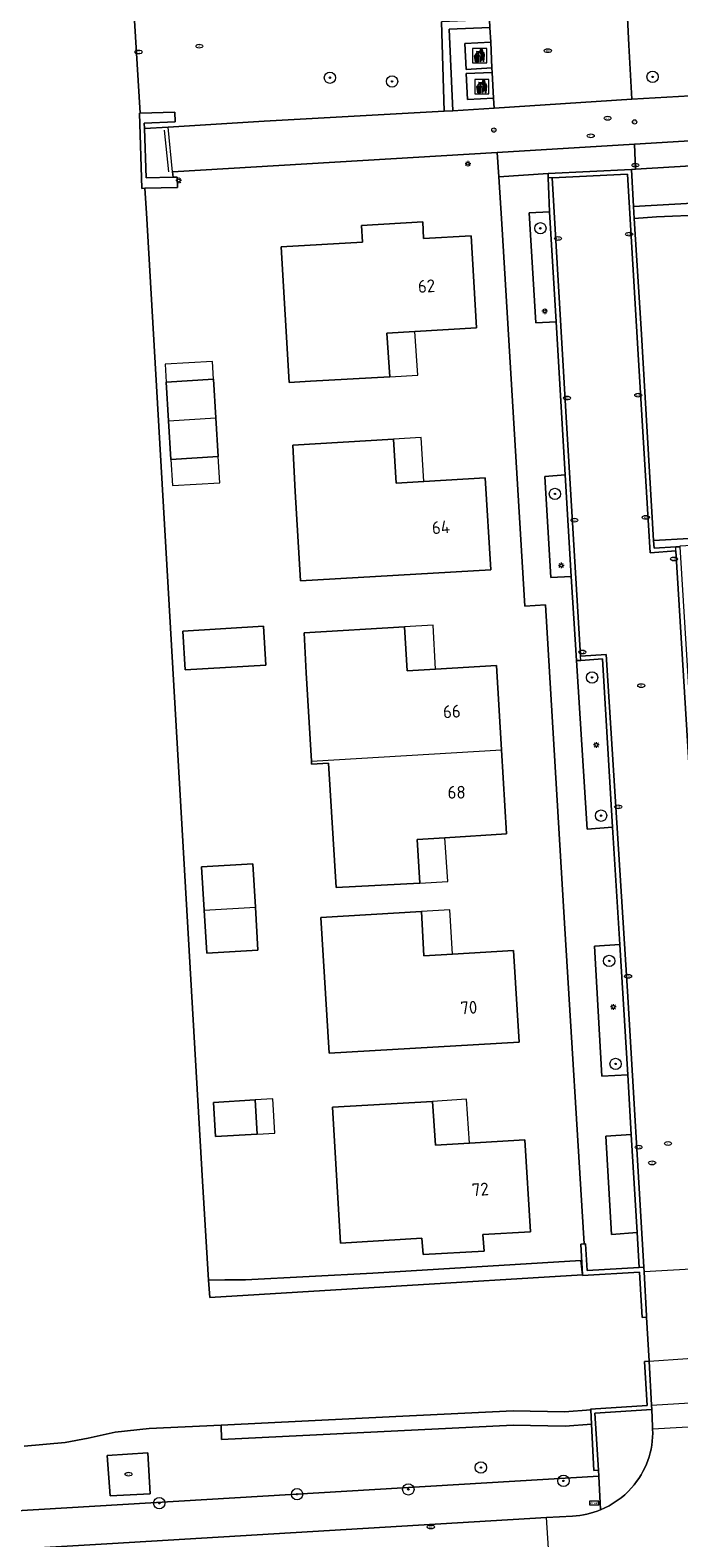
# Model space of a CAD drawing. Header units: metres. Extents: x 92650 to 117222, y 425801 to 461092.
# Tile 77 of 146: x 115309 to 115355, y 426640 to 426746. Entities that reach past the tile are written whole.
import ezdxf
from ezdxf.enums import TextEntityAlignment as Align

# ---------------------------------------------------------------- set-up
doc = ezdxf.new("R2010")
doc.units = ezdxf.units.M
doc.layers.get('0').update_dxf_attribs({"color": 253, "linetype": 'CONTINUOUS', "lineweight": 15})
for name, color, linetype, lineweight in [('B-WE-GK-KADEMUUR-GV', 253, 'CONTINUOUS', 15), ('B-WE-GR-BEPLANTING_CULTUUR_BODEMBEDEKKER-GV', 253, 'CONTINUOUS', 15), ('B-WE-GR-BEPLANTING_CULTUUR_HEESTERS-GV', 253, 'CONTINUOUS', 15), ('B-WE-GR-BOOM-S', 253, 'CONTINUOUS', 15), ('B-WE-GR-GROENVOORZIENING-GV', 253, 'CONTINUOUS', 15), ('B-WE-IE-AFVAL APART PLAATS-S', 253, 'CONTINUOUS', 15), ('B-WE-IE-MEUBILAIR-S', 253, 'CONTINUOUS', 15), ('B-WE-IE-TERREINAFSCHEIDING_KUNSTMATIG_HEKWERK-G', 253, 'IE-TERREINAFSCHEIDING_KUNSTMATIG-SO', 15), ('B-WE-KW-KUNSTWERK_DEK-GV', 253, 'CONTINUOUS', 15), ('B-WE-OG-BEBOUWING-GV', 253, 'CONTINUOUS', 15), ('B-WE-OG-BEBOUWING-T18', 253, 'CONTINUOUS', 15), ('B-WE-OG-BEBOUWING_LUIFEL-GV', 253, 'CONTINUOUS', 15), ('B-WE-OG-TERREIN_BEGROEID-GV', 253, 'CONTINUOUS', 15), ('B-WE-OG-TERREIN_ERF-GV', 253, 'CONTINUOUS', 15), ('B-WE-OG-TERREIN_OEVER-GV', 253, 'CONTINUOUS', 15), ('B-WE-OG-WATER_SLOOT-GV', 253, 'CONTINUOUS', 15), ('B-WE-OG-WEG-GV', 253, 'CONTINUOUS', 15), ('B-WE-VH-GESLOTENVERHARDING-GV', 253, 'CONTINUOUS', 15), ('B-WE-VH-GESLOTENVERHARDING_ASFALT-GV', 253, 'CONTINUOUS', 15), ('B-WE-VH-OPENVERHARDING_BETONELEMENT-GV', 253, 'CONTINUOUS', 15), ('B-WE-VH-OPENVERHARDING_BETONSTRAATSTEEN-GV', 253, 'CONTINUOUS', 15), ('B-WE-VH-OPENVERHARDING_SIERBESTRATING-GV', 253, 'CONTINUOUS', 15), ('B-WE-VH-OPENVERHARDING_STRAATBAKSTEEN-GV', 253, 'CONTINUOUS', 15), ('B-WE-VH-OPENVERHARDING_TEGEL-GV', 253, 'CONTINUOUS', 15)]:
    doc.layers.add(name, color=color, linetype=linetype, lineweight=lineweight)
doc.styles.add('NLCS-ISO', font='NLCS-ISO.ttf')
doc.styles.add('NLCS-ISO-M200-T18', font='NLCS-ISO.ttf', dxfattribs={"height": 0.36})
doc.linetypes.add('IE-TERREINAFSCHEIDING_KUNSTMATIG-SO', pattern='A,4,[82,NLCS.SHX,S=0.75,R=90,X=0,Y=0],4,-2', length=10)

# ---------------------------------------------------------------- blocks, each defined once
blk = doc.blocks.new('SIE-AFVAL APART PLAATS-SO')
h = blk.add_hatch(color=256)
h.dxf.hatch_style = 1
h.paths.add_polyline_path([(-0.09, 0.07), (-1.76, 0.07, 0.819081), (-1.79, -0.09), (-1.4, -2.19, 0.36153), (-1.37, -2.21), (-0.47, -2.21, 0.36153), (-0.44, -2.19), (-0.05, -0.09, 0.819081)])
h.paths.add_polyline_path([(-0.16, -0.1), (-0.2, -0.33), (-0.49, -0.33), (-0.47, -0.1)], flags=16)
h.paths.add_polyline_path([(-0.55, -0.1), (-0.58, -0.33), (-0.87, -0.33), (-0.87, -0.1)], flags=16)
h.paths.add_polyline_path([(-0.22, -0.42), (-0.27, -0.73), (-0.53, -0.73), (-0.5, -0.42)], flags=16)
h.paths.add_polyline_path([(-0.58, -0.42), (-0.61, -0.73), (-0.87, -0.73), (-0.87, -0.42)], flags=16)
h.paths.add_polyline_path([(-0.95, -0.1), (-0.95, -0.33), (-1.27, -0.33), (-1.29, -0.1)], flags=16)
h.paths.add_polyline_path([(-0.95, -0.42), (-0.95, -0.73), (-1.23, -0.73), (-1.26, -0.42)], flags=16)
h.paths.add_polyline_path([(-0.29, -0.83), (-0.34, -1.09), (-0.56, -1.09), (-0.54, -0.83)], flags=16)
h.paths.add_polyline_path([(-0.62, -0.83), (-0.65, -1.09), (-0.87, -1.09), (-0.87, -0.83)], flags=16)
h.paths.add_polyline_path([(-0.95, -0.83), (-0.95, -1.09), (-1.2, -1.09), (-1.22, -0.83)], flags=16)
h.paths.add_polyline_path([(-1.35, -0.33), (-1.64, -0.33), (-1.69, -0.1), (-1.37, -0.1)], flags=16)
h.paths.add_polyline_path([(-1.34, -0.42), (-1.31, -0.73), (-1.57, -0.73), (-1.63, -0.42)], flags=16)
h.paths.add_polyline_path([(-0.36, -1.18), (-0.41, -1.44), (-0.6, -1.44), (-0.57, -1.18)], flags=16)
h.paths.add_polyline_path([(-0.65, -1.18), (-0.68, -1.44), (-0.87, -1.44), (-0.87, -1.18)], flags=16)
h.paths.add_polyline_path([(-1.3, -0.83), (-1.28, -1.09), (-1.5, -1.09), (-1.55, -0.83)], flags=16)
h.paths.add_polyline_path([(-0.95, -1.18), (-0.95, -1.44), (-1.17, -1.44), (-1.19, -1.18)], flags=16)
h.paths.add_polyline_path([(-0.42, -1.53), (-0.47, -1.79), (-0.63, -1.79), (-0.6, -1.53)], flags=16)
h.paths.add_polyline_path([(-1.27, -1.18), (-1.25, -1.44), (-1.44, -1.44), (-1.49, -1.18)], flags=16)
h.paths.add_polyline_path([(-0.69, -1.53), (-0.71, -1.79), (-0.87, -1.79), (-0.87, -1.53)], flags=16)
h.paths.add_polyline_path([(-0.95, -1.53), (-0.95, -1.79), (-1.13, -1.79), (-1.16, -1.53)], flags=16)
h.paths.add_polyline_path([(-1.24, -1.53), (-1.22, -1.79), (-1.37, -1.79), (-1.42, -1.53)], flags=16)
h.paths.add_polyline_path([(-0.49, -1.89), (-0.53, -2.13), (-0.66, -2.13), (-0.64, -1.89)], flags=16)
h.paths.add_polyline_path([(-0.72, -1.89), (-0.74, -2.13), (-0.87, -2.13), (-0.87, -1.89)], flags=16)
h.paths.add_polyline_path([(-0.95, -1.89), (-0.95, -2.13), (-1.1, -2.13), (-1.12, -1.89)], flags=16)
h.paths.add_polyline_path([(-1.21, -1.89), (-1.18, -2.13), (-1.31, -2.13), (-1.35, -1.89)], flags=16)
h.paths.add_polyline_path([(-0.19, 0.78, -0.01173), (-0.3, 0.78, -0.148797), (-0.42, 1.03, -0.136076), (-0.69, 0.87), (-0.78, 0.85, -0.038293), (-1.14, 0.96), (-1.19, 0.81, -0.243822), (-1.56, 0.45, 0.344326), (-1, 0.22, -0.139345), (-0.6, 0.22, 0.618436), (-0.56, 0.27, -0.441494), (-0.47, 0.44, 0.309048)])
h.paths.add_polyline_path([(-0.49, 0.51, 0.351556), (-0.64, 0.31, 0.121061), (-1.02, 0.29, -0.288745), (-1.45, 0.42, 0.203599), (-1.12, 0.79), (-1.09, 0.87, 0.083075), (-0.28, 0.71, -0.242261)], flags=16)
h.paths.add_polyline_path([(-0.4, 0.79, -0.023345), (-0.63, 0.82, 0.07081), (-0.46, 0.9, 0.059965)], flags=16)
h.paths.add_polyline_path([(1.12, 1.48), (-1.07, 1.48, 0.860559), (-1.08, 1.42), (0.29, 1, -0.146703), (0.53, 0.28, 0.421968), (0.56, 0.25), (1.6, 0.31, 0.450293), (1.63, 0.34, 0.122241)])
h.paths.add_polyline_path([(0.26, 1.93, 1), (1.07, 1.93, 1)])
h.paths.add_polyline_path([(1.65, 0.15, 0.429303), (1.62, 0.18), (0.55, 0.23, 0.38429), (0.51, 0.2), (0.16, -2.16, 0.83726), (0.22, -2.18), (0.99, -0.78, -0.688204), (1.05, -0.78), (1.36, -2.14, 0.84934), (1.42, -2.14)])
for p, q in [((-0.09, 0.07), (-1.76, 0.07)), ((-1.4, -2.19), (-1.79, -0.09)), ((-1.37, -0.1), (-1.69, -0.1)), ((-1.64, -0.33), (-1.69, -0.1)), ((-1.64, -0.33), (-1.35, -0.33)), ((-1.63, -0.42), (-1.34, -0.42)), ((-1.57, -0.73), (-1.63, -0.42)), ((-1.57, -0.73), (-1.31, -0.73)), ((-1.55, -0.83), (-1.3, -0.83)), ((-1.5, -1.09), (-1.55, -0.83)), ((-1.5, -1.09), (-1.28, -1.09)), ((-1.49, -1.18), (-1.27, -1.18)), ((-1.44, -1.44), (-1.49, -1.18)), ((-1.44, -1.44), (-1.25, -1.44)), ((-1.42, -1.53), (-1.24, -1.53)), ((-1.37, -1.79), (-1.42, -1.53)), ((-1.37, -1.79), (-1.22, -1.79)), ((-1.37, -2.21), (-0.47, -2.21)), ((-1.31, -2.13), (-1.35, -1.89)), ((-1.35, -1.89), (-1.21, -1.89)), ((-1.31, -2.13), (-1.18, -2.13)), ((-0.95, -0.1), (-1.29, -0.1)), ((-1.27, -0.33), (-0.95, -0.33)), ((-1.26, -0.42), (-0.95, -0.42)), ((-1.23, -0.73), (-0.95, -0.73)), ((-1.22, -0.83), (-0.95, -0.83)), ((-1.2, -1.09), (-0.95, -1.09)), ((-1.19, -1.18), (-0.95, -1.18)), ((-1.17, -1.44), (-0.95, -1.44)), ((-1.16, -1.53), (-0.95, -1.53)), ((-1.13, -1.79), (-0.95, -1.79)), ((-1.12, -1.89), (-0.95, -1.89)), ((-1.1, -2.13), (-0.95, -2.13)), ((-0.95, -0.1), (-0.95, -0.33)), ((-0.95, -0.42), (-0.95, -0.73)), ((-0.95, -0.83), (-0.95, -1.09)), ((-0.95, -1.18), (-0.95, -1.44)), ((-0.95, -1.53), (-0.95, -1.79)), ((-0.95, -1.89), (-0.95, -2.13)), ((-0.87, -0.1), (-0.87, -0.33)), ((-0.55, -0.1), (-0.87, -0.1)), ((-0.87, -0.33), (-0.58, -0.33)), ((-0.87, -0.42), (-0.87, -0.73)), ((-0.87, -0.42), (-0.58, -0.42)), ((-0.87, -0.73), (-0.61, -0.73)), ((-0.87, -0.83), (-0.62, -0.83)), ((-0.87, -0.83), (-0.87, -1.09)), ((-0.87, -1.09), (-0.65, -1.09)), ((-0.87, -1.18), (-0.65, -1.18)), ((-0.87, -1.18), (-0.87, -1.44)), ((-0.87, -1.44), (-0.68, -1.44)), ((-0.87, -1.53), (-0.69, -1.53)), ((-0.87, -1.53), (-0.87, -1.79)), ((-0.87, -1.79), (-0.71, -1.79)), ((-0.87, -1.89), (-0.87, -2.13)), ((-0.87, -1.89), (-0.72, -1.89)), ((-0.87, -2.13), (-0.74, -2.13)), ((-0.66, -2.13), (-0.53, -2.13)), ((-0.64, -1.89), (-0.49, -1.89)), ((-0.63, -1.79), (-0.47, -1.79)), ((-0.6, -1.44), (-0.41, -1.44)), ((-0.6, -1.53), (-0.42, -1.53)), ((-0.57, -1.18), (-0.36, -1.18)), ((-0.56, -1.09), (-0.34, -1.09)), ((-0.54, -0.83), (-0.29, -0.83)), ((-0.53, -0.73), (-0.27, -0.73)), ((-0.53, -2.13), (-0.49, -1.89)), ((-0.5, -0.42), (-0.22, -0.42)), ((-0.49, -0.33), (-0.2, -0.33)), ((-0.16, -0.1), (-0.47, -0.1)), ((-0.47, -1.79), (-0.42, -1.53)), ((-0.44, -2.19), (-0.05, -0.09)), ((-0.41, -1.44), (-0.36, -1.18)), ((-0.34, -1.09), (-0.29, -0.83)), ((-0.27, -0.73), (-0.22, -0.42)), ((-0.2, -0.33), (-0.16, -0.1))]:
    blk.add_line(p, q)
blk.add_lwpolyline([(-2.5, -2.51), (2.5, -2.51), (2.5, 2.49), (-2.5, 2.49)], close=True)
for points in [[(-0.78, 0.85, -0.038293), (-1.14, 0.96), (-1.19, 0.81, -0.243822), (-1.56, 0.45, 0.344326), (-1, 0.22, -0.139345), (-0.6, 0.22, 0.618436), (-0.56, 0.27, -0.441494), (-0.47, 0.44, 0.309048), (-0.19, 0.78, -0.01173), (-0.3, 0.78, -0.01173)], [(-0.78, 0.85), (-0.69, 0.87, 0.136076), (-0.42, 1.03, 0.156405), (-0.29, 0.77)], [(-0.78, 0.85), (-0.69, 0.87, 0.136076), (-0.42, 1.03, 0.148797), (-0.3, 0.78, 0.148797)], [(-0.63, 0.82, 0.07081), (-0.46, 0.9, 0.059965), (-0.4, 0.79, 0.059965)], [(-0.4, 0.79, -0.023345), (-0.63, 0.82)]]:
    blk.add_lwpolyline(points, format="xyb")
for points in [[(-1.09, 0.87), (-1.12, 0.79, -0.203599), (-1.45, 0.42, 0.288745), (-1.02, 0.29, -0.121061), (-0.64, 0.31, -0.351556), (-0.49, 0.51, 0.242261), (-0.28, 0.71, -0.083075)], [(-1.07, 1.48), (1.12, 1.48, -0.122241), (1.63, 0.34, -0.450293), (1.6, 0.31), (0.56, 0.25, -0.421968), (0.53, 0.28, 0.146703), (0.29, 1), (-1.08, 1.42, -0.860559)], [(0.55, 0.23), (1.62, 0.18, -0.429303), (1.65, 0.15), (1.42, -2.14, -0.84934), (1.36, -2.14), (1.05, -0.78, 0.688204), (0.99, -0.78), (0.22, -2.18, -0.83726), (0.16, -2.16), (0.51, 0.2, -0.38429)]]:
    blk.add_lwpolyline(points, format="xyb", close=True)
for points in [[(-1.35, -0.33), (-1.37, -0.1)], [(-1.31, -0.73), (-1.34, -0.42)], [(-1.28, -1.09), (-1.3, -0.83)], [(-1.27, -0.33), (-1.29, -0.1)], [(-1.25, -1.44), (-1.27, -1.18)], [(-1.23, -0.73), (-1.26, -0.42)], [(-1.22, -1.79), (-1.24, -1.53)], [(-1.2, -1.09), (-1.22, -0.83)], [(-1.18, -2.13), (-1.21, -1.89)], [(-1.17, -1.44), (-1.19, -1.18)], [(-1.18, -2.22), (-1.18, -2.21)], [(-1.13, -1.79), (-1.16, -1.53)], [(-1.1, -2.13), (-1.12, -1.89)], [(-0.74, -2.13), (-0.72, -1.89)], [(-0.71, -1.79), (-0.69, -1.53)], [(-0.68, -1.44), (-0.65, -1.18)], [(-0.66, -2.13), (-0.64, -1.89)], [(-0.65, -1.09), (-0.62, -0.83)], [(-0.63, -1.79), (-0.6, -1.53)], [(-0.61, -0.73), (-0.58, -0.42)], [(-0.6, -1.44), (-0.57, -1.18)], [(-0.58, -0.33), (-0.55, -0.1)], [(-0.56, -1.09), (-0.54, -0.83)], [(-0.53, -0.73), (-0.5, -0.42)], [(-0.49, -0.33), (-0.47, -0.1)]]:
    blk.add_lwpolyline(points)
blk.add_circle((0.66, 1.93), 0.401)
for centre, radius, start, end in [((-1.76, -0.01), 0.0869, 90, 247.281), ((-0.09, -0.01), 0.0869, 292.719, 90), ((-1.37, -2.18), 0.0318, 190.4943, 270), ((-0.47, -2.18), 0.0318, 270, 349.5057)]:
    blk.add_arc(centre, radius, start, end)
blk = doc.blocks.new('SIE-MEUBILAIR_BORD_STRAATNAAM-SO')
blk.add_lwpolyline([(-1.62, -0.62), (1.62, -0.62), (1.62, 0.62), (-1.62, 0.62)], close=True)
at = {"style": 'NLCS-ISO'}
blk.add_text('straat', height=0.75, dxfattribs=at).set_placement((0, 0.08), align=Align.MIDDLE_CENTER)
blk = doc.blocks.new('SIE-MEUBILAIR_PAAL_LICHTMAST-SO')
for points in [[(-0.62, 0), (-1, 0)], [(-0.71, 0.71), (-0.44, 0.44)], [(0, 1), (0, 0.62)], [(0.44, 0.44), (0.71, 0.71)], [(1, 0), (0.62, 0)], [(-0.71, -0.71), (-0.44, -0.44)], [(0, -0.62), (0, -1)], [(0.44, -0.44), (0.71, -0.71)]]:
    blk.add_lwpolyline(points)
blk.add_circle((0, 0), 0.5)
blk = doc.blocks.new('SIE-MEUBILAIR_PAAL_AFSLUITPAAL-SO')
blk.add_circle((0, 0), 0.75)
at = {"style": 'NLCS-ISO'}
blk.add_text('af', height=0.75, dxfattribs=at).set_placement((0, 0.05), align=Align.MIDDLE_CENTER)
blk = doc.blocks.new('SIE-MEUBILAIR_PUT_RIOOLPUT-SO')
blk.add_ellipse((0, 0), major_axis=(1.25, 0), ratio=0.54)
at = {"style": 'NLCS-ISO'}
blk.add_text('ri', height=0.75, dxfattribs=at).set_placement((-0.04, 0.07), align=Align.MIDDLE_CENTER)
blk = doc.blocks.new('SIE-MEUBILAIR_PUT_KOLK-SO')
blk.add_ellipse((0, 0), major_axis=(1.25, 0), ratio=0.54)
at = {"style": 'NLCS-ISO'}
blk.add_text('klk', height=0.75, dxfattribs=at).set_placement((0.03, 0), align=Align.MIDDLE_CENTER)
blk = doc.blocks.new('SGR-BOOM_GBKN-SO')
at = {"linetype": 'ByBlock', "lineweight": 18}
h = blk.add_hatch(color=0, dxfattribs=at)
h.dxf.hatch_style = 1
edge = h.paths.add_edge_path()
edge.add_arc((0, 0), 0.25, 0, 360)
at = {"color": 0, "linetype": 'ByBlock', "lineweight": 18}
for radius in [2, 0.25]:
    blk.add_circle((0, 0), radius, dxfattribs=at)
at = {"color": 0, "linetype": 'ByBlock', "lineweight": 18, "style": 'NLCS-ISO'}
blk.add_attdef('SOORT', (2.5, 0), '', height=1.5, dxfattribs=at)

msp = doc.modelspace()

# ---------------------------------------------------------------- linework, layer by layer
at = {"layer": 'B-WE-GK-KADEMUUR-GV', "transparency": 33554687, "flags": 128}
for points in [[(115317.061, 426740.431), (115317.223, 426735.13), (115317.43, 426735.135), (115319.731, 426735.193), (115319.702, 426735.929), (115319.413, 426735.92), (115317.528, 426735.865), (115317.394, 426739.347), (115317.38, 426739.731), (115319.572, 426739.815), (115319.537, 426740.499), (115317.106, 426740.433)], [(115352.749, 426655.675), (115352.587, 426658.772), (115352.57, 426659.108), (115352.241, 426659.089), (115348.578, 426658.879), (115348.462, 426660.757), (115348.351, 426660.738), (115348.116, 426660.734), (115348.247, 426658.575), (115348.25, 426658.519), (115352.261, 426658.753), (115352.455, 426655.568), (115352.754, 426655.588)], [(115353.107, 426649.383), (115352.947, 426652.48), (115352.619, 426652.463), (115352.785, 426649.363), (115348.816, 426649.1), (115348.819, 426649.039), (115348.873, 426648.029), (115349.048, 426644.776), (115349.378, 426644.793), (115349.123, 426648.817), (115353.123, 426649.075)]]:
    msp.add_lwpolyline(points, close=True, dxfattribs=at)
at = {"layer": 'B-WE-GR-BEPLANTING_CULTUUR_BODEMBEDEKKER-GV', "transparency": 33554687, "flags": 128}
msp.add_lwpolyline([(115341.724, 426746.47), (115341.694, 426747.004), (115338.326, 426746.869), (115338.498, 426740.56), (115339.116, 426740.594), (115338.858, 426746.344)], close=True, dxfattribs=at)
at = {"layer": 'B-WE-GR-BEPLANTING_CULTUUR_HEESTERS-GV', "transparency": 33554687, "flags": 128}
for points in [[(115354.805, 426709.857), (115355.113, 426709.877), (115355.113, 426709.933), (115359.08, 426710.171), (115358.392, 426721.644), (115357.665, 426734.188), (115351.837, 426733.86), (115351.885, 426732.999), (115353.447, 426733.12), (115356.868, 426733.263), (115358.259, 426710.595), (115353.251, 426710.316), (115353.279, 426709.772)], [(115345.93, 426733.481), (115344.489, 426733.395), (115344.957, 426725.656), (115346.383, 426725.729)], [(115347.012, 426714.942), (115345.598, 426714.823), (115346.025, 426707.704), (115347.443, 426707.786)], [(115350.363, 426690.103), (115349.656, 426701.979), (115348.118, 426701.866), (115347.821, 426701.849), (115348.56, 426689.96)], [(115350.877, 426681.835), (115349.08, 426681.735), (115349.614, 426672.559), (115351.441, 426672.655)], [(115349.883, 426668.331), (115350.291, 426661.418), (115352.092, 426661.546), (115351.664, 426668.449)]]:
    msp.add_lwpolyline(points, close=True, dxfattribs=at)
at = {"layer": 'B-WE-GR-GROENVOORZIENING-GV', "transparency": 33554687, "flags": 128}
msp.add_lwpolyline([(115351.291, 426749.577), (115351.497, 426745.224), (115351.712, 426741.411), (115355.826, 426741.641), (115358.993, 426741.991), (115358.519, 426750.048)], close=True, dxfattribs=at)
at = {"layer": 'B-WE-IE-TERREINAFSCHEIDING_KUNSTMATIG_HEKWERK-G', "transparency": 33554687, "flags": 128}
msp.add_lwpolyline([(115318.791, 426739.226), (115319.089, 426736.305)], dxfattribs=at)
at = {"layer": 'B-WE-KW-KUNSTWERK_DEK-GV', "transparency": 33554687, "flags": 128}
for points in [[(115357.948, 426659.074), (115352.587, 426658.772), (115352.749, 426655.675), (115352.754, 426655.588), (115352.947, 426652.48), (115358.34, 426652.853)], [(115352.947, 426652.48), (115353.107, 426649.383), (115360.425, 426649.828), (115360.251, 426652.909), (115360.246, 426652.984)]]:
    msp.add_lwpolyline(points, dxfattribs=at)
at = {"layer": 'B-WE-OG-BEBOUWING-GV', "transparency": 33554687, "flags": 128}
for points in [[(115334.472, 426724.931), (115336.434, 426725.049), (115340.783, 426725.309), (115340.403, 426731.795), (115337.059, 426731.598), (115336.99, 426732.766), (115332.687, 426732.513), (115332.756, 426731.343), (115327.032, 426731.006), (115327.594, 426721.454), (115329.098, 426721.548), (115334.667, 426721.841)], [(115322.431, 426718.95), (115322.27, 426721.675), (115318.94, 426721.479), (115319.101, 426718.754)], [(115334.927, 426717.45), (115327.855, 426717.032), (115328.006, 426713.766), (115328.392, 426707.477), (115341.795, 426708.248), (115341.386, 426714.72), (115337.073, 426714.472), (115335.118, 426714.36)], [(115325.944, 426701.534), (115325.778, 426704.269), (115320.112, 426703.924), (115320.278, 426701.189)], [(115335.71, 426704.222), (115328.642, 426703.801), (115328.776, 426700.996), (115329.158, 426694.757), (115342.537, 426695.555), (115342.18, 426701.497), (115337.9, 426701.24), (115335.892, 426701.119)], [(115321.607, 426684.271), (115325.211, 426684.484), (115325.031, 426687.522), (115321.427, 426687.308)], [(115337.077, 426681.054), (115336.912, 426684.17), (115329.817, 426683.751), (115330.406, 426674.18), (115343.788, 426674.96), (115343.393, 426681.424), (115339.091, 426681.172)], [(115325.196, 426670.887), (115322.271, 426670.717), (115322.411, 426668.316), (115325.336, 426668.486)], [(115330.629, 426670.382), (115331.213, 426660.802), (115336.935, 426661.151), (115337.027, 426659.995), (115341.309, 426660.238), (115341.236, 426661.396), (115344.59, 426661.605), (115344.187, 426668.077), (115340.279, 426667.848), (115337.895, 426667.709), (115337.691, 426670.787)]]:
    msp.add_lwpolyline(points, close=True, dxfattribs=at)
for points in [[(115319.101, 426718.754), (115319.262, 426716.028), (115322.592, 426716.225), (115322.431, 426718.95)], [(115329.158, 426694.757), (115329.171, 426694.546), (115330.365, 426694.619), (115330.893, 426685.85), (115336.783, 426686.166), (115336.608, 426689.234), (115338.558, 426689.357), (115342.89, 426689.631), (115342.537, 426695.555)], [(115321.607, 426684.271), (115321.787, 426681.234), (115325.391, 426681.447), (115325.211, 426684.484)]]:
    msp.add_lwpolyline(points, dxfattribs=at)
at = {"layer": 'B-WE-OG-BEBOUWING_LUIFEL-GV', "transparency": 33554687, "flags": 128}
for points in [[(115334.667, 426721.841), (115336.638, 426721.972), (115336.434, 426725.049), (115334.472, 426724.931)], [(115322.196, 426722.939), (115318.866, 426722.743), (115318.94, 426721.479), (115322.27, 426721.675)], [(115334.927, 426717.45), (115335.118, 426714.36), (115337.073, 426714.472), (115336.895, 426717.571)], [(115319.262, 426716.028), (115319.37, 426714.191), (115322.7, 426714.388), (115322.592, 426716.225)], [(115335.71, 426704.222), (115335.892, 426701.119), (115337.9, 426701.24), (115337.731, 426704.342)], [(115338.558, 426689.357), (115336.608, 426689.234), (115336.783, 426686.166), (115338.753, 426686.276)], [(115336.912, 426684.17), (115337.077, 426681.054), (115339.091, 426681.172), (115338.909, 426684.288)], [(115326.432, 426670.959), (115325.196, 426670.887), (115325.336, 426668.486), (115326.572, 426668.558)], [(115340.074, 426670.945), (115337.691, 426670.787), (115337.895, 426667.709), (115340.279, 426667.848)]]:
    msp.add_lwpolyline(points, close=True, dxfattribs=at)
at = {"layer": 'B-WE-OG-TERREIN_BEGROEID-GV', "transparency": 33554687, "flags": 128}
msp.add_lwpolyline([(115411.807, 426741.753), (115393.746, 426740.698), (115375.953, 426739.691), (115351.903, 426738.247), (115351.964, 426736.481), (115412.373, 426740.109), (115412.258, 426741.978), (115411.817, 426741.947)], close=True, dxfattribs=at)
at = {"layer": 'B-WE-OG-TERREIN_ERF-GV', "transparency": 33554687, "flags": 128}
for points in [[(115312.76, 426811.482), (115317.106, 426740.433), (115319.537, 426740.499), (115319.572, 426739.815), (115317.38, 426739.731), (115317.394, 426739.347), (115319.079, 426739.443), (115325.838, 426739.858), (115338.498, 426740.56), (115338.326, 426746.869)], [(115288.249, 426640.746), (115349.399, 426644.366), (115349.378, 426644.793), (115349.048, 426644.776), (115348.873, 426648.029), (115347.012, 426647.908), (115343.368, 426647.958), (115322.825, 426646.958), (115322.81, 426647.97), (115317.722, 426647.724), (115315.346, 426647.48), (115313.426, 426647.064), (115311.813, 426646.755), (115308.931, 426646.494)]]:
    msp.add_lwpolyline(points, dxfattribs=at)
for points in [[(115317.43, 426735.135), (115317.538, 426733.371), (115321.483, 426665.171), (115321.919, 426658.184), (115323.049, 426658.204), (115324.513, 426658.2), (115333.482, 426658.693), (115348.13, 426659.581), (115348.247, 426658.575), (115348.116, 426660.734), (115348.351, 426660.738), (115346.983, 426683.347), (115345.642, 426705.776), (115344.192, 426705.684), (115342.571, 426732.623), (115342.344, 426735.931), (115342.233, 426737.656), (115319.381, 426736.288), (115319.413, 426735.92), (115319.702, 426735.929), (115319.731, 426735.193)], [(115336.434, 426725.049), (115334.472, 426724.931), (115334.667, 426721.841), (115329.098, 426721.548), (115327.594, 426721.454), (115327.032, 426731.006), (115332.756, 426731.343), (115332.687, 426732.513), (115336.99, 426732.766), (115337.059, 426731.598), (115340.403, 426731.795), (115340.783, 426725.309)], [(115319.101, 426718.754), (115318.94, 426721.479), (115322.27, 426721.675), (115322.592, 426716.225), (115319.262, 426716.028)], [(115337.073, 426714.472), (115341.386, 426714.72), (115341.795, 426708.248), (115328.392, 426707.477), (115328.006, 426713.766), (115327.855, 426717.032), (115334.927, 426717.45), (115335.118, 426714.36)], [(115325.944, 426701.534), (115320.278, 426701.189), (115320.112, 426703.924), (115325.778, 426704.269)], [(115329.158, 426694.757), (115328.776, 426700.996), (115328.642, 426703.801), (115335.71, 426704.222), (115335.892, 426701.119), (115337.9, 426701.24), (115342.18, 426701.497), (115342.537, 426695.555), (115342.89, 426689.631), (115338.558, 426689.357), (115336.608, 426689.234), (115336.783, 426686.166), (115330.893, 426685.85), (115330.365, 426694.619), (115329.171, 426694.546)], [(115321.607, 426684.271), (115321.427, 426687.308), (115325.031, 426687.522), (115325.211, 426684.484), (115325.391, 426681.447), (115321.787, 426681.234)], [(115336.912, 426684.17), (115337.077, 426681.054), (115339.091, 426681.172), (115343.393, 426681.424), (115343.788, 426674.96), (115330.406, 426674.18), (115329.817, 426683.751)], [(115325.336, 426668.486), (115322.411, 426668.316), (115322.271, 426670.717), (115325.196, 426670.887)], [(115340.279, 426667.848), (115344.187, 426668.077), (115344.59, 426661.605), (115341.236, 426661.396), (115341.309, 426660.238), (115337.027, 426659.995), (115336.935, 426661.151), (115331.213, 426660.802), (115330.629, 426670.382), (115337.691, 426670.787), (115337.895, 426667.709)], [(115317.812, 426643.14), (115314.992, 426642.99), (115314.775, 426645.831), (115317.633, 426646.019)]]:
    msp.add_lwpolyline(points, close=True, dxfattribs=at)
at = {"layer": 'B-WE-OG-TERREIN_OEVER-GV', "transparency": 33554687, "flags": 128}
for points in [[(115348.247, 426658.575), (115348.13, 426659.581), (115333.482, 426658.693), (115324.513, 426658.2), (115323.049, 426658.204), (115321.919, 426658.184), (115321.995, 426656.966)], [(115348.873, 426648.029), (115348.819, 426649.039), (115346.986, 426648.92), (115343.35, 426648.97), (115335.108, 426648.569), (115322.81, 426647.97), (115322.825, 426646.958), (115343.368, 426647.958), (115347.012, 426647.908)]]:
    msp.add_lwpolyline(points, close=True, dxfattribs=at)
at = {"layer": 'B-WE-OG-WATER_SLOOT-GV', "transparency": 33554687, "flags": 128}
msp.add_lwpolyline([(115308.931, 426646.494), (115311.813, 426646.755), (115313.426, 426647.064), (115315.346, 426647.48), (115317.722, 426647.724), (115322.81, 426647.97), (115335.108, 426648.569), (115343.35, 426648.97), (115346.986, 426648.92), (115348.819, 426649.039), (115348.816, 426649.1), (115352.785, 426649.363), (115352.619, 426652.463), (115352.947, 426652.48), (115352.754, 426655.588), (115352.455, 426655.568), (115352.261, 426658.753), (115348.25, 426658.519), (115348.247, 426658.575), (115321.995, 426656.966), (115321.919, 426658.184), (115321.483, 426665.171), (115317.538, 426733.371), (115317.43, 426735.135), (115317.223, 426735.13), (115317.061, 426740.431), (115317.106, 426740.433), (115312.76, 426811.482)], dxfattribs=at)
at = {"layer": 'B-WE-OG-WEG-GV', "transparency": 33554687, "flags": 128}
for points in [[(115349.399, 426644.366), (115288.249, 426640.746), (115280.064, 426640.261), (115278.042, 426640.134), (115276.844, 426639.761), (115276.055, 426639.145), (115275.604, 426638.309), (115275.604, 426637.275), (115288.391, 426638.058), (115288.767, 426638.081), (115315.157, 426639.633), (115345.718, 426641.457), (115347.548, 426641.566)], [(115349.514, 426642), (115349.399, 426644.366)]]:
    msp.add_lwpolyline(points, dxfattribs=at)
at = {"layer": 'B-WE-OG-WEG-GV', "transparency": 33554687}
msp.add_lwpolyline([(115347.548, 426641.566, 0.0867348), (115349.514, 426642)], format="xyb", dxfattribs=at)
at = {"layer": 'B-WE-VH-GESLOTENVERHARDING-GV', "transparency": 33554687, "flags": 128}
for points in [[(115341.779, 426745.43), (115339.954, 426745.33), (115340.055, 426743.513), (115341.866, 426743.623)], [(115341.889, 426743.304), (115340.054, 426743.221), (115340.153, 426741.392), (115341.987, 426741.488)]]:
    msp.add_lwpolyline(points, close=True, dxfattribs=at)
at = {"layer": 'B-WE-VH-GESLOTENVERHARDING_ASFALT-GV', "transparency": 33554687, "flags": 128}
for points in [[(115424.915, 426745.662), (115419.012, 426745.329), (115412.066, 426744.89), (115412.063, 426744.979), (115378.902, 426743.02), (115370.13, 426742.583), (115360.518, 426742.105), (115360.531, 426741.858), (115359.011, 426741.797), (115358.993, 426741.991), (115355.826, 426741.641), (115351.712, 426741.411), (115342.019, 426740.79), (115339.116, 426740.594), (115338.498, 426740.56), (115325.838, 426739.858), (115319.079, 426739.443)], [(115319.381, 426736.288), (115342.233, 426737.656), (115351.903, 426738.247), (115375.953, 426739.691), (115393.746, 426740.698), (115411.807, 426741.753), (115411.817, 426741.947), (115412.258, 426741.978), (115425.222, 426742.687)]]:
    msp.add_lwpolyline(points, dxfattribs=at)
msp.add_lwpolyline([(115319.413, 426735.92), (115319.381, 426736.288), (115319.079, 426739.443), (115317.394, 426739.347), (115317.528, 426735.865)], close=True, dxfattribs=at)
at = {"layer": 'B-WE-VH-OPENVERHARDING_BETONELEMENT-GV', "transparency": 33554687, "flags": 128}
for points in [[(115346.111, 426735.87), (115351.42, 426736.133), (115352.159, 426723.413), (115353.014, 426709.448), (115354.826, 426709.58), (115354.805, 426709.857), (115353.279, 426709.772), (115353.251, 426710.316), (115352.378, 426725.238), (115351.885, 426732.999), (115351.837, 426733.86), (115351.694, 426736.46), (115345.819, 426736.172), (115345.829, 426735.861)], [(115354.826, 426709.58), (115355.971, 426690.825), (115356.292, 426690.845), (115355.113, 426709.877), (115354.805, 426709.857)], [(115348.118, 426701.866), (115349.656, 426701.979), (115350.363, 426690.103), (115350.877, 426681.835), (115351.441, 426672.655), (115351.664, 426668.449), (115352.092, 426661.546), (115352.241, 426659.089), (115352.57, 426659.108), (115351.42, 426678.563), (115349.917, 426702.284), (115348.098, 426702.171)]]:
    msp.add_lwpolyline(points, dxfattribs=at)
msp.add_lwpolyline([(115348.118, 426701.866), (115348.098, 426702.171), (115347.068, 426719.416), (115346.111, 426735.87), (115345.829, 426735.861), (115345.868, 426734.691), (115345.93, 426733.481), (115346.383, 426725.729), (115347.012, 426714.942), (115347.443, 426707.786), (115347.821, 426701.849)], close=True, dxfattribs=at)
at = {"layer": 'B-WE-VH-OPENVERHARDING_BETONSTRAATSTEEN-GV', "transparency": 33554687, "flags": 128}
for points in [[(115357.665, 426734.188), (115357.658, 426734.307), (115357.608, 426735.341), (115380.208, 426736.666), (115412.114, 426738.605), (115412.176, 426737.685), (115418.09, 426738.011), (115417.95, 426740.418), (115412.373, 426740.109), (115351.964, 426736.481), (115351.694, 426736.46), (115351.837, 426733.86)], [(115342.344, 426735.931), (115342.571, 426732.623), (115344.192, 426705.684), (115345.642, 426705.776), (115346.983, 426683.347), (115348.351, 426660.738), (115348.462, 426660.757), (115348.578, 426658.879), (115352.241, 426659.089), (115352.092, 426661.546), (115350.291, 426661.418), (115349.883, 426668.331), (115351.664, 426668.449), (115351.441, 426672.655), (115349.614, 426672.559), (115349.08, 426681.735), (115350.877, 426681.835), (115350.363, 426690.103), (115348.56, 426689.96), (115347.821, 426701.849), (115347.443, 426707.786), (115346.025, 426707.704), (115345.598, 426714.823), (115347.012, 426714.942), (115346.383, 426725.729), (115344.957, 426725.656), (115344.489, 426733.395), (115345.93, 426733.481), (115345.868, 426734.691), (115345.829, 426735.861), (115345.819, 426736.172)], [(115351.885, 426732.999), (115352.378, 426725.238), (115353.251, 426710.316), (115358.259, 426710.595), (115356.868, 426733.263), (115353.447, 426733.12)], [(115317.812, 426643.14), (115317.633, 426646.019), (115314.775, 426645.831), (115314.992, 426642.99)]]:
    msp.add_lwpolyline(points, close=True, dxfattribs=at)
for points in [[(115357.948, 426659.074), (115356.638, 426679.888), (115355.971, 426690.825), (115354.826, 426709.58), (115353.014, 426709.448), (115352.159, 426723.413), (115351.42, 426736.133), (115346.111, 426735.87), (115347.068, 426719.416), (115348.098, 426702.171), (115349.917, 426702.284), (115351.42, 426678.563), (115352.57, 426659.108), (115352.587, 426658.772), (115352.749, 426655.675), (115352.754, 426655.588)], [(115357.948, 426659.074), (115352.587, 426658.772)], [(115353.107, 426649.383), (115360.425, 426649.828), (115360.251, 426652.909), (115360.246, 426652.984), (115360.058, 426656.089), (115359.88, 426659.183), (115358.228, 426659.09)], [(115352.754, 426655.588), (115352.947, 426652.48)], [(115352.947, 426652.48), (115353.107, 426649.383), (115353.123, 426649.075), (115353.167, 426647.867), (115353.178, 426647.69)], [(115358.601, 426648.002), (115353.178, 426647.69)], [(115347.548, 426641.566), (115345.718, 426641.457)], [(115346.051, 426635.982), (115345.718, 426641.457), (115315.157, 426639.633), (115288.767, 426638.081), (115289.079, 426632.6), (115292.522, 426632.8), (115298.546, 426633.15), (115298.792, 426633.159)]]:
    msp.add_lwpolyline(points, dxfattribs=at)
at = {"layer": 'B-WE-VH-OPENVERHARDING_BETONSTRAATSTEEN-GV', "transparency": 33554687}
for points in [[(115353.178, 426647.69, -0.1986925), (115351.687, 426643.552)], [(115351.687, 426643.552, -0.1157547), (115349.514, 426642)], [(115349.514, 426642, -0.0867348), (115347.548, 426641.566)]]:
    msp.add_lwpolyline(points, format="xyb", dxfattribs=at)
at = {"layer": 'B-WE-VH-OPENVERHARDING_SIERBESTRATING-GV', "transparency": 33554687, "flags": 128}
for points in [[(115341.694, 426747.004), (115341.724, 426746.47), (115341.779, 426745.43), (115341.866, 426743.623), (115341.889, 426743.304), (115341.987, 426741.488), (115342.019, 426740.79), (115351.712, 426741.411), (115351.497, 426745.224), (115351.291, 426749.577), (115345.38, 426749.192), (115341.586, 426748.925)], [(115345.819, 426736.172), (115351.694, 426736.46), (115351.964, 426736.481), (115351.903, 426738.247), (115342.233, 426737.656), (115342.344, 426735.931)]]:
    msp.add_lwpolyline(points, close=True, dxfattribs=at)
at = {"layer": 'B-WE-VH-OPENVERHARDING_STRAATBAKSTEEN-GV', "transparency": 33554687, "flags": 128}
msp.add_lwpolyline([(115353.178, 426647.69), (115353.167, 426647.867), (115353.123, 426649.075), (115349.123, 426648.817), (115349.378, 426644.793), (115349.399, 426644.366), (115349.514, 426642)], dxfattribs=at)
at = {"layer": 'B-WE-VH-OPENVERHARDING_STRAATBAKSTEEN-GV', "transparency": 33554687}
for points in [[(115351.687, 426643.552, 0.1986925), (115353.178, 426647.69)], [(115349.514, 426642, 0.1157547), (115351.687, 426643.552)]]:
    msp.add_lwpolyline(points, format="xyb", dxfattribs=at)
at = {"layer": 'B-WE-VH-OPENVERHARDING_TEGEL-GV', "transparency": 33554687, "flags": 128}
msp.add_lwpolyline([(115342.019, 426740.79), (115341.987, 426741.488), (115340.153, 426741.392), (115340.054, 426743.221), (115341.889, 426743.304), (115341.866, 426743.623), (115340.055, 426743.513), (115339.954, 426745.33), (115341.779, 426745.43), (115341.724, 426746.47), (115338.858, 426746.344), (115339.116, 426740.594)], close=True, dxfattribs=at)

# ---------------------------------------------------------------- block references
at = {"layer": 'B-WE-GR-BOOM-S', "transparency": 33554687, "xscale": 0.2, "yscale": 0.2, "zscale": 0.2}
for p in [(115330.459, 426742.929), (115334.833, 426742.664), (115353.181, 426742.988), (115345.277, 426732.314), (115346.303, 426713.598), (115348.918, 426700.661), (115349.551, 426690.923), (115350.123, 426680.685), (115350.575, 426673.428), (115341.088, 426644.986), (115335.98, 426643.445), (115346.905, 426644.046), (115318.443, 426642.471), (115328.147, 426643.103)]:
    msp.add_blockref('SGR-BOOM_GBKN-SO', p, dxfattribs=at)
at = {"layer": 'B-WE-IE-AFVAL APART PLAATS-S', "transparency": 33554687, "xscale": 0.2, "yscale": 0.2, "zscale": 0.2}
for p in [(115340.997, 426744.479), (115341.151, 426742.3)]:
    msp.add_blockref('SIE-AFVAL APART PLAATS-SO', p, dxfattribs=at)
at = {"layer": 'B-WE-IE-MEUBILAIR-S', "transparency": 33554687, "xscale": 0.2, "yscale": 0.2, "zscale": 0.2}
for name, p in [('SIE-MEUBILAIR_PUT_RIOOLPUT-SO', (115316.98, 426744.74)), ('SIE-MEUBILAIR_PUT_RIOOLPUT-SO', (115321.26, 426745.15)), ('SIE-MEUBILAIR_PUT_KOLK-SO', (115345.802, 426744.828)), ('SIE-MEUBILAIR_PAAL_AFSLUITPAAL-SO', (115342, 426739.235)), ('SIE-MEUBILAIR_PUT_RIOOLPUT-SO', (115350.012, 426740.071)), ('SIE-MEUBILAIR_PAAL_AFSLUITPAAL-SO', (115351.912, 426739.811)), ('SIE-MEUBILAIR_PUT_RIOOLPUT-SO', (115348.823, 426738.836)), ('SIE-MEUBILAIR_PAAL_LICHTMAST-SO', (115340.171, 426736.866)), ('SIE-MEUBILAIR_PUT_KOLK-SO', (115351.959, 426736.765)), ('SIE-MEUBILAIR_PAAL_LICHTMAST-SO', (115319.811, 426735.687)), ('SIE-MEUBILAIR_PUT_KOLK-SO', (115351.528, 426731.9)), ('SIE-MEUBILAIR_PUT_KOLK-SO', (115346.516, 426731.597)), ('SIE-MEUBILAIR_PAAL_LICHTMAST-SO', (115345.587, 426726.469)), ('SIE-MEUBILAIR_PUT_KOLK-SO', (115347.148, 426720.351)), ('SIE-MEUBILAIR_PUT_KOLK-SO', (115352.168, 426720.555)), ('SIE-MEUBILAIR_PUT_KOLK-SO', (115347.672, 426711.747)), ('SIE-MEUBILAIR_PUT_KOLK-SO', (115352.701, 426711.944)), ('SIE-MEUBILAIR_PAAL_LICHTMAST-SO', (115346.744, 426708.561)), ('SIE-MEUBILAIR_PUT_KOLK-SO', (115354.687, 426709.013)), ('SIE-MEUBILAIR_PUT_KOLK-SO', (115348.23, 426702.451)), ('SIE-MEUBILAIR_PUT_RIOOLPUT-SO', (115352.38, 426700.089)), ('SIE-MEUBILAIR_PAAL_LICHTMAST-SO', (115349.217, 426695.903)), ('SIE-MEUBILAIR_PUT_KOLK-SO', (115350.757, 426691.545)), ('SIE-MEUBILAIR_PUT_KOLK-SO', (115351.452, 426679.603)), ('SIE-MEUBILAIR_PAAL_LICHTMAST-SO', (115350.414, 426677.444)), ('SIE-MEUBILAIR_PUT_KOLK-SO', (115352.198, 426667.558)), ('SIE-MEUBILAIR_PUT_RIOOLPUT-SO', (115354.266, 426667.816)), ('SIE-MEUBILAIR_PUT_RIOOLPUT-SO', (115353.146, 426666.452)), ('SIE-MEUBILAIR_PUT_RIOOLPUT-SO', (115316.281, 426644.519)), ('SIE-MEUBILAIR_BORD_STRAATNAAM-SO', (115349.059, 426642.481)), ('SIE-MEUBILAIR_PUT_KOLK-SO', (115337.564, 426640.797))]:
    msp.add_blockref(name, p, dxfattribs=at)

# ---------------------------------------------------------------- texts
at = {"layer": 'B-WE-OG-BEBOUWING-T18', "transparency": 33554687, "style": 'NLCS-ISO-M200-T18'}
for s, rotation, p in [('62', 3.4, (115337.259, 426728.244)), ('64', 4.7, (115338.27, 426711.248)), ('66', 3.4, (115339.042, 426698.266)), ('68', 0.3, (115339.381, 426692.573)), ('70', 3.5, (115340.238, 426677.399)), ('72', 4.4, (115341.046, 426664.587))]:
    msp.add_text(s, height=0.9, rotation=rotation, dxfattribs=at).set_placement(p, align=Align.MIDDLE)

doc.saveas('drawing.dxf')
